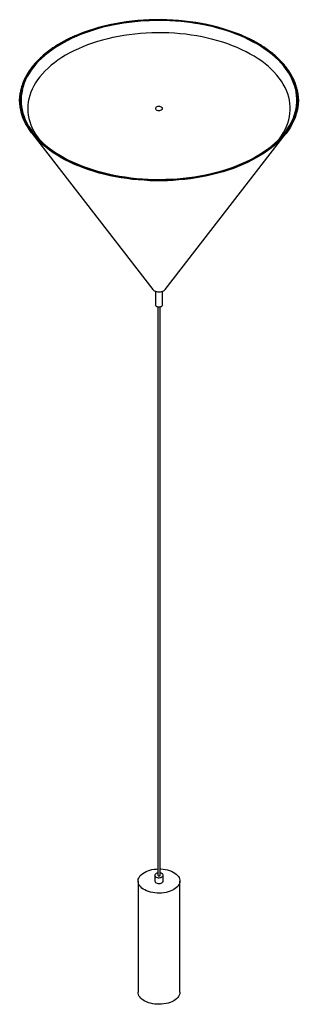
# Paper-space layout '_Isométrica' of a CAD drawing. Header units: millimetres. Extents: x -584 to -185, y -991 to 419.
import ezdxf

# ---------------------------------------------------------------- set-up
doc = ezdxf.new("R2010")
doc.units = ezdxf.units.MM

psp = doc.layouts.new('_Isométrica')

# ---------------------------------------------------------------- linework, layer by layer
at = {"color": 7, "linetype": 'Continuous', "lineweight": 25}
for p, q in [((-389.7, 292), (-389.7, 292)), ((-379.7, 292), (-379.7, 292)), ((-566.9, 256.6), (-393.4, 32.6)), ((-376, 32.6), (-202.5, 256.6)), ((-556.3, 247.7), (-555.9, 247.1)), ((-213.5, 247.1), (-213.1, 247.7)), ((-389.7, 30.1), (-389.7, 10.3)), ((-379.7, 10.3), (-379.7, 30.1)), ((-386.2, 7.6), (-386.2, -806.2)), ((-383.2, -806.2), (-383.2, 7.6)), ((-414.7, -814.4), (-414.7, -973.6)), ((-390.7, -806.2), (-390.7, -814.4)), ((-378.7, -814.4), (-378.7, -806.2)), ((-354.7, -973.6), (-354.7, -814.4))]:
    psp.add_line(p, q, dxfattribs=at)
at = {"color": 8, "linetype": 'Continuous', "lineweight": 25, "flags": 128}
for points in [[(-188.9, 319), (-189.2, 320.3), (-190.5, 325), (-192.3, 329.8), (-194.3, 334.4), (-196.7, 339), (-199.4, 343.6), (-202.5, 348), (-205.8, 352.4), (-209.5, 356.7), (-213.6, 361), (-217.9, 365.1), (-222.5, 369.1), (-227.4, 373), (-232.5, 376.7), (-238, 380.4), (-243.7, 383.9), (-249.7, 387.2), (-255.9, 390.5), (-262.3, 393.5), (-268.9, 396.4), (-275.8, 399.1), (-282.8, 401.7), (-290, 404.1), (-297.4, 406.3), (-305, 408.4), (-312.7, 410.2), (-320.5, 411.9), (-328.4, 413.3), (-336.5, 414.6), (-344.6, 415.7), (-352.8, 416.5), (-361, 417.2), (-369.3, 417.7), (-377.6, 418), (-386, 418), (-394.3, 417.9), (-402.6, 417.6), (-410.9, 417), (-419.1, 416.3), (-427.3, 415.4), (-435.4, 414.2), (-443.4, 412.9), (-451.3, 411.4), (-459.1, 409.7), (-466.7, 407.8), (-474.2, 405.7), (-481.5, 403.4), (-488.7, 401), (-495.7, 398.3), (-502.5, 395.5), (-509.1, 392.6), (-515.4, 389.5), (-521.6, 386.2), (-527.4, 382.8), (-533.1, 379.3), (-538.4, 375.6), (-543.5, 371.8), (-548.3, 367.9), (-552.9, 363.8), (-557.1, 359.7), (-561, 355.4), (-564.6, 351.1), (-567.9, 346.7), (-570.8, 342.2), (-573.5, 337.6), (-575.7, 333), (-577.7, 328.3), (-579.3, 323.6), (-580.5, 319.2)], [(-505, 395.8), (-506.8, 395), (-513.3, 392), (-519.6, 388.8), (-525.7, 385.4), (-531.5, 381.9), (-537, 378.3), (-542.3, 374.5), (-547.3, 370.6), (-552, 366.6), (-556.4, 362.4), (-560.5, 358.2), (-564.3, 353.9), (-567.7, 349.5), (-570.9, 345), (-573.7, 340.4), (-576.2, 335.8), (-578.3, 331.1), (-580.1, 326.4), (-581.5, 321.6), (-582.6, 316.8), (-583.4, 312), (-583.8, 307.1), (-583.8, 302.3), (-583.5, 297.4), (-582.8, 292.6), (-581.8, 287.8), (-580.4, 283), (-578.7, 278.2), (-576.6, 273.6), (-574.2, 268.9), (-571.5, 264.3), (-568.4, 259.8), (-565, 255.4), (-563.5, 253.6)], [(-189.8, 327.8), (-191.7, 332.5), (-193.9, 337.2), (-196.5, 341.8), (-199.4, 346.4), (-202.7, 350.8), (-206.2, 355.2), (-210.1, 359.5), (-214.3, 363.7), (-218.8, 367.8), (-223.6, 371.8), (-228.7, 375.6), (-234, 379.4), (-239.7, 383), (-245.5, 386.4), (-251.7, 389.8), (-258, 392.9), (-264.6, 395.9), (-270, 398.2)], [(-563.2, 254.7), (-563.9, 255.7), (-567.3, 260.1), (-570.4, 264.6), (-573.1, 269.1), (-575.5, 273.7), (-577.6, 278.4), (-579.3, 283.1), (-580.6, 287.9), (-581.7, 292.7), (-582.3, 297.5), (-582.6, 302.3), (-582.6, 307.1), (-582.2, 311.9), (-581.5, 316.7), (-580.4, 321.5), (-579, 326.2), (-577.2, 330.9), (-575.1, 335.6), (-572.6, 340.2), (-569.8, 344.7), (-566.7, 349.2), (-563.2, 353.6), (-559.5, 357.9), (-555.4, 362.1), (-551, 366.2), (-546.3, 370.2), (-541.4, 374.1), (-536.1, 377.8), (-530.6, 381.5), (-526.5, 384)], [(-242.7, 383.9), (-240.5, 382.5), (-234.9, 378.9), (-229.6, 375.2), (-224.5, 371.4), (-219.8, 367.4), (-215.3, 363.4), (-211.1, 359.2), (-207.3, 354.9), (-203.7, 350.6), (-200.5, 346.1), (-197.6, 341.6), (-195, 337), (-192.8, 332.4), (-190.9, 327.7)], [(-190.9, 327.7), (-189.4, 322.9), (-188.2, 318.2), (-187.4, 313.4), (-186.9, 308.6), (-186.7, 303.7), (-186.9, 298.9), (-187.5, 294.1), (-188.4, 289.3), (-189.7, 284.6), (-191.3, 279.8), (-193.2, 275.1), (-195.5, 270.5), (-198.1, 265.9), (-201.1, 261.4), (-204.4, 257), (-208, 252.6), (-210.3, 250.1)], [(-208.9, 250.2), (-207, 252.3), (-203.3, 256.7), (-200, 261.2), (-197.1, 265.7), (-194.4, 270.3), (-192.1, 275), (-190.1, 279.7), (-188.5, 284.4), (-187.3, 289.2), (-186.3, 294), (-185.8, 298.9), (-185.6, 303.7), (-185.7, 308.6), (-186.2, 313.4), (-187.1, 318.2), (-188.3, 323), (-189.8, 327.8)]]:
    psp.add_lwpolyline(points, dxfattribs=at)
at = {"color": 7, "linetype": 'Continuous', "lineweight": 25, "flags": 128}
for points in [[(-526.5, 384), (-524.8, 384.9), (-518.8, 388.3), (-512.6, 391.5), (-506.1, 394.5), (-499.4, 397.4), (-492.5, 400.1), (-485.4, 402.6), (-478.1, 405), (-470.7, 407.2), (-463.1, 409.2), (-455.3, 411), (-447.5, 412.6), (-439.5, 414), (-431.4, 415.3), (-423.3, 416.3), (-415.1, 417.1), (-406.8, 417.8), (-398.5, 418.2), (-390.1, 418.5), (-381.8, 418.5), (-373.4, 418.3), (-365.1, 417.9), (-356.8, 417.4), (-348.6, 416.6), (-340.4, 415.6), (-332.3, 414.4), (-324.3, 413.1), (-316.4, 411.5), (-308.7, 409.7), (-301, 407.8), (-293.5, 405.7), (-286.2, 403.4), (-279, 400.9), (-272.1, 398.2), (-265.3, 395.4), (-258.8, 392.4), (-252.4, 389.3), (-246.3, 386), (-242.7, 383.9)], [(-270, 398.2), (-271.4, 398.8), (-278.4, 401.4), (-285.6, 403.9), (-293, 406.3), (-300.5, 408.4), (-308.2, 410.3), (-316, 412.1), (-324, 413.7), (-332, 415.1), (-340.2, 416.3), (-348.4, 417.2), (-356.7, 418), (-365, 418.6), (-373.4, 419), (-381.8, 419.2), (-390.2, 419.1), (-398.6, 418.9), (-406.9, 418.4), (-415.2, 417.8), (-423.5, 417), (-431.7, 415.9), (-439.8, 414.7), (-447.8, 413.2), (-455.7, 411.6), (-463.5, 409.8), (-471.2, 407.8), (-478.6, 405.6), (-486, 403.2), (-493.1, 400.6), (-500, 397.9), (-505, 395.8)], [(-213.5, 247.1), (-212.3, 248.6), (-209.2, 253), (-206.5, 257.4), (-204.1, 261.9), (-202, 266.4), (-200.2, 271), (-198.8, 275.7), (-197.8, 280.3), (-197.1, 285), (-196.7, 289.7), (-196.7, 294.4), (-197.1, 299.1), (-197.8, 303.8), (-198.9, 308.4), (-200.3, 313.1), (-202, 317.7), (-204.1, 322.2), (-206.6, 326.7), (-209.4, 331.1), (-212.5, 335.5), (-215.9, 339.7), (-219.6, 343.9), (-223.7, 348), (-228, 352), (-232.7, 355.8), (-237.6, 359.6), (-242.8, 363.2), (-248.3, 366.7), (-254.1, 370), (-260, 373.2), (-266.2, 376.2), (-272.7, 379.1), (-279.3, 381.8), (-286.2, 384.4), (-293.2, 386.8), (-300.4, 389), (-307.8, 391), (-315.3, 392.8), (-322.9, 394.5), (-330.6, 395.9), (-338.5, 397.2), (-346.4, 398.2), (-354.4, 399.1), (-362.5, 399.7), (-370.6, 400.2), (-378.7, 400.4), (-386.9, 400.5), (-395, 400.3), (-403.2, 400), (-411.2, 399.4), (-419.3, 398.6), (-427.3, 397.7), (-435.1, 396.5), (-442.9, 395.1), (-450.6, 393.6), (-458.2, 391.9), (-465.6, 389.9), (-472.9, 387.8), (-480, 385.5), (-486.9, 383), (-493.7, 380.4), (-500.2, 377.6), (-506.5, 374.6), (-512.6, 371.5), (-518.5, 368.2), (-524.1, 364.8), (-529.4, 361.2), (-534.5, 357.6), (-539.2, 353.8), (-543.7, 349.8), (-547.9, 345.8), (-551.8, 341.7), (-555.4, 337.4), (-558.6, 333.1), (-561.6, 328.7), (-564.2, 324.3), (-566.4, 319.8), (-568.3, 315.2), (-569.9, 310.6), (-571.1, 305.9), (-572, 301.3), (-572.5, 296.6), (-572.7, 291.9), (-572.5, 287.2), (-572, 282.5), (-571.1, 277.8), (-569.9, 273.2), (-568.3, 268.5), (-566.3, 264), (-564.1, 259.5), (-561.5, 255), (-558.5, 250.6), (-555.9, 247.1)], [(-186.8, 318.6), (-186.6, 317.7), (-185.8, 312.9), (-185.3, 308.1), (-185.1, 303.3), (-185.3, 298.5), (-185.9, 293.6), (-186.8, 288.8), (-188, 284.1), (-189.6, 279.3), (-191.5, 274.6), (-193.8, 270), (-196.4, 265.4), (-199.3, 260.9), (-202.6, 256.4), (-206.2, 252.1), (-210.1, 247.8), (-214.3, 243.6), (-218.8, 239.6), (-223.6, 235.6), (-228.6, 231.8), (-234, 228.1), (-239.6, 224.5), (-245.5, 221.1), (-251.6, 217.8), (-257.9, 214.6), (-264.5, 211.6), (-271.3, 208.8), (-278.2, 206.2), (-285.4, 203.7), (-292.7, 201.4), (-300.2, 199.2), (-307.9, 197.3), (-315.6, 195.5), (-323.5, 193.9), (-331.6, 192.5), (-339.7, 191.4), (-347.8, 190.4), (-356.1, 189.6), (-364.4, 189), (-372.7, 188.6), (-381.1, 188.4), (-389.4, 188.4), (-397.8, 188.6), (-406.1, 189.1), (-414.4, 189.7), (-422.6, 190.5), (-430.8, 191.5), (-438.9, 192.7), (-446.9, 194.1), (-454.8, 195.7), (-462.5, 197.5), (-470.2, 199.5), (-477.6, 201.6), (-485, 204), (-492.1, 206.5), (-499, 209.2), (-505.8, 212), (-512.3, 215), (-518.6, 218.2), (-524.7, 221.5), (-530.5, 225), (-536.1, 228.6), (-541.4, 232.3), (-546.5, 236.1), (-551.2, 240.1), (-555.7, 244.2), (-559.8, 248.4), (-563.7, 252.7), (-567.2, 257), (-570.4, 261.5), (-573.3, 266), (-575.9, 270.6), (-578.1, 275.3), (-580, 280), (-581.6, 284.7), (-582.8, 289.5), (-583.6, 294.3), (-584.1, 299.1), (-584.3, 303.9), (-584.1, 308.7), (-583.5, 313.6), (-583.2, 315.4)], [(-264.1, 213.7), (-263.6, 213.9), (-257.1, 216.9), (-250.9, 220.1), (-244.9, 223.5), (-239.1, 226.9), (-233.6, 230.5), (-228.4, 234.3), (-223.4, 238.2), (-218.7, 242.1), (-214.4, 246.2), (-210.3, 250.4), (-206.6, 254.7), (-203.1, 259.1), (-200, 263.6), (-197.2, 268.1), (-194.7, 272.7), (-192.6, 277.3), (-190.9, 282), (-189.4, 286.8), (-188.3, 291.5), (-187.6, 296.3), (-187.2, 301.1), (-187.2, 305.9), (-187.5, 310.7), (-188.2, 315.5), (-188.9, 319)], [(-383.7, 289.1), (-382.4, 289.4), (-381.3, 289.9), (-380.4, 290.5), (-379.9, 291.2), (-379.7, 292), (-379.9, 292.8), (-380.4, 293.5), (-381.3, 294.1), (-382.4, 294.5), (-383.7, 294.8), (-385, 294.8), (-386.4, 294.7), (-387.6, 294.3), (-388.6, 293.8), (-389.3, 293.1), (-389.7, 292.4), (-389.6, 291.6), (-389.3, 290.8), (-388.6, 290.1), (-387.6, 289.6), (-386.4, 289.2), (-385, 289.1), (-383.7, 289.1)], [(-389.7, 292), (-389.6, 291.6), (-389.3, 290.8), (-388.6, 290.1), (-387.6, 289.6), (-386.4, 289.2), (-385, 289.1), (-383.7, 289.1)], [(-383.7, 289.1), (-382.4, 289.4), (-381.3, 289.9), (-380.4, 290.5), (-379.9, 291.2), (-379.7, 292)], [(-578, 280.6), (-576.2, 275.9), (-573.9, 271.3), (-571.4, 266.7), (-568.5, 262.2), (-565.3, 257.8), (-561.7, 253.4), (-557.9, 249.1), (-553.7, 245), (-549.3, 240.9), (-544.5, 237), (-539.5, 233.1), (-534.2, 229.4), (-528.6, 225.9), (-522.7, 222.4), (-516.7, 219.1), (-510.4, 216), (-503.8, 213), (-497.7, 210.4)], [(-210.3, 250.1), (-211.9, 248.4), (-216.2, 244.2), (-220.7, 240.2), (-225.5, 236.3), (-230.6, 232.4), (-236, 228.8), (-241.6, 225.2), (-247.5, 221.8), (-253.7, 218.5), (-260, 215.4), (-266.6, 212.5), (-273.4, 209.7), (-280.4, 207), (-287.6, 204.6), (-295, 202.3), (-302.5, 200.2), (-310.2, 198.3), (-318, 196.6), (-325.9, 195.1), (-333.9, 193.7), (-342, 192.6), (-350.2, 191.7), (-358.5, 190.9), (-366.8, 190.4), (-375.1, 190.1), (-383.4, 189.9), (-391.8, 190), (-400.1, 190.3), (-408.4, 190.7), (-416.7, 191.4), (-424.9, 192.3), (-433, 193.4), (-441.1, 194.7), (-449, 196.1), (-456.9, 197.8), (-464.6, 199.6), (-472.1, 201.7), (-479.6, 203.9), (-486.8, 206.3), (-493.9, 208.9), (-500.7, 211.6), (-507.4, 214.5), (-513.8, 217.6), (-520, 220.8), (-526, 224.2), (-531.7, 227.7), (-537.2, 231.3), (-542.4, 235.1), (-547.3, 239), (-551.9, 243), (-556.2, 247.1), (-560.2, 251.4), (-563.2, 254.7)], [(-563.5, 253.6), (-561.3, 251), (-557.2, 246.8), (-552.9, 242.6), (-548.2, 238.6), (-543.3, 234.7), (-538.1, 230.9), (-532.6, 227.2), (-526.8, 223.7), (-520.8, 220.3), (-514.6, 217.1), (-508.1, 214), (-501.4, 211.1), (-494.5, 208.3), (-487.4, 205.7), (-480.1, 203.3), (-472.6, 201.1), (-465, 199), (-457.3, 197.2), (-449.4, 195.5), (-441.4, 194), (-433.3, 192.7), (-425.1, 191.6), (-416.9, 190.8), (-408.6, 190.1), (-400.2, 189.6), (-391.8, 189.3), (-383.4, 189.3), (-375, 189.4), (-366.7, 189.7), (-358.3, 190.3), (-350, 191), (-341.8, 192), (-333.6, 193.1), (-325.5, 194.4), (-317.6, 196), (-309.7, 197.7), (-302, 199.6), (-294.5, 201.7), (-287.1, 204), (-279.8, 206.5), (-272.8, 209.1), (-265.9, 211.9), (-259.3, 214.9), (-252.9, 218), (-246.7, 221.3), (-240.8, 224.7), (-235.1, 228.3), (-229.7, 232), (-224.6, 235.9), (-219.7, 239.8), (-215.2, 243.9), (-210.9, 248.1), (-208.9, 250.2)], [(-393.4, 32.6), (-392.6, 31.7), (-391.4, 30.9), (-389.9, 30.2), (-388.2, 29.7), (-386.5, 29.4), (-384.6, 29.3), (-382.7, 29.4), (-381, 29.8), (-379.3, 30.3), (-377.9, 31), (-376.7, 31.8), (-376, 32.6)], [(-379.7, 10.3), (-379.7, 10.1), (-380, 9.4), (-380.6, 8.7), (-381.5, 8.1), (-382.7, 7.7), (-384, 7.5), (-385.4, 7.5), (-386.7, 7.7), (-387.8, 8.1), (-388.8, 8.7), (-389.4, 9.4), (-389.7, 10.1), (-389.7, 10.3)], [(-355, -816.9), (-355.6, -818.7), (-356.6, -820.5), (-357.9, -822.2), (-359.5, -823.8), (-361.5, -825.3), (-363.6, -826.7), (-366.1, -828), (-368.7, -829), (-371.6, -830), (-374.6, -830.7), (-377.7, -831.2), (-380.9, -831.6), (-384.1, -831.7), (-387.4, -831.6), (-390.6, -831.4), (-393.7, -830.9), (-396.8, -830.2), (-399.7, -829.4), (-402.4, -828.4), (-404.9, -827.2), (-407.2, -825.8), (-409.2, -824.4), (-410.9, -822.8), (-412.3, -821.1), (-413.4, -819.3), (-414.2, -817.5), (-414.6, -815.7), (-414.7, -813.8), (-414.4, -811.9), (-413.8, -810.1), (-412.8, -808.3), (-411.5, -806.6), (-409.8, -804.9), (-407.9, -803.4), (-405.7, -802), (-403.3, -800.8), (-400.7, -799.7), (-397.8, -798.8), (-394.8, -798.1), (-391.7, -797.5), (-388.5, -797.2), (-386.2, -797.1)], [(-390.6, -805.7), (-390.7, -806.6), (-390.3, -807.4), (-389.6, -808.2), (-388.6, -808.8), (-387.3, -809.3), (-385.9, -809.6), (-384.4, -809.7), (-382.9, -809.5), (-381.6, -809.2), (-380.4, -808.6), (-379.5, -807.9), (-378.9, -807.1), (-378.7, -806.3), (-378.9, -805.4), (-379.4, -804.6), (-380.3, -803.9), (-381.4, -803.3), (-382.7, -802.9), (-383.2, -802.9)], [(-383.2, -797.1), (-382, -797.1), (-378.8, -797.4), (-375.7, -797.9), (-372.6, -798.5), (-369.7, -799.4), (-367, -800.4), (-364.5, -801.6), (-362.2, -802.9), (-360.2, -804.4), (-358.5, -806), (-357, -807.7), (-355.9, -809.4), (-355.2, -811.3), (-354.8, -813.1), (-354.7, -815), (-355, -816.9)], [(-390.7, -814.4), (-390.7, -814.8), (-390.3, -815.6), (-389.6, -816.4), (-388.6, -817), (-387.3, -817.5), (-385.9, -817.8), (-384.4, -817.8), (-382.9, -817.7), (-381.6, -817.3), (-380.4, -816.8), (-379.5, -816.1), (-378.9, -815.3), (-378.7, -814.4), (-378.7, -814.4)], [(-386.2, -806.2), (-386.1, -806.4), (-385.9, -806.7), (-385.5, -807), (-384.9, -807.1), (-384.3, -807.1), (-383.8, -806.9), (-383.4, -806.7), (-383.2, -806.3), (-383.2, -806.2)], [(-355, -976.1), (-355.6, -977.9), (-356.6, -979.7), (-357.9, -981.4), (-359.5, -983), (-361.5, -984.6), (-363.6, -985.9), (-366.1, -987.2), (-368.7, -988.3), (-371.6, -989.2), (-374.6, -989.9), (-377.7, -990.4), (-380.9, -990.8), (-384.1, -990.9), (-387.4, -990.9), (-390.6, -990.6), (-393.7, -990.1), (-396.8, -989.5), (-399.7, -988.6), (-402.4, -987.6), (-404.9, -986.4), (-407.2, -985.1), (-409.2, -983.6), (-410.9, -982), (-412.3, -980.3), (-413.4, -978.6), (-414.2, -976.7), (-414.6, -974.9), (-414.7, -973.6)], [(-354.7, -973.6), (-354.7, -974.2), (-355, -976.1)]]:
    psp.add_lwpolyline(points, dxfattribs=at)
at = {"color": 7, "linetype": 'Continuous', "lineweight": 25}
for centre, radius, start, end in [((-515, 304), 67.2, 166.8987, 200.3393), ((-386.1, -807.9), 5.03, 91.1478, 154.436)]:
    psp.add_arc(centre, radius, start, end, dxfattribs=at)
for points, knots in [([(-505.4, 395.8), (-507.4, 394.9), (-511.4, 393.1), (-517.3, 390.2), (-523.2, 387), (-528.8, 383.8), (-534.2, 380.4), (-539.3, 376.9), (-544.2, 373.3), (-548.9, 369.6), (-553.3, 365.7), (-557.4, 361.8), (-561.2, 357.8), (-564.8, 353.7), (-568.1, 349.5), (-571.1, 345.2), (-573.8, 340.9), (-576.2, 336.5), (-578.3, 332.1), (-580.1, 327.6), (-581.6, 323.1), (-582.6, 319.1), (-583.1, 316.6), (-583.2, 315.7)], [0, 0, 0, 0, 0.045401, 0.09408, 0.142761, 0.191442, 0.240125, 0.288808, 0.337491, 0.386174, 0.434855, 0.483534, 0.53221, 0.580881, 0.629545, 0.678202, 0.726849, 0.775486, 0.824109, 0.872719, 0.921315, 0.969897, 1, 1, 1, 1]), ([(-257.3, 392.7), (-258.7, 393.3), (-262, 394.9), (-266.2, 396.8), (-269.1, 397.9), (-269.8, 398.2)], [0, 0, 0, 0, 0.330781, 0.835929, 1, 1, 1, 1]), ([(-189.3, 327.6), (-189.6, 328.4), (-190.5, 330.6), (-192.1, 334.4), (-194.4, 338.8), (-196.9, 343.2), (-199.8, 347.4), (-202.9, 351.7), (-206.4, 355.8), (-210.1, 359.9), (-214.1, 363.8), (-218.4, 367.7), (-222.9, 371.5), (-227.7, 375.2), (-232.7, 378.7), (-238, 382.2), (-243.5, 385.5), (-249.2, 388.7), (-253.8, 391.1), (-256.6, 392.4), (-257.3, 392.7)], [0, 0, 0, 0, 0.031231, 0.090421, 0.149625, 0.208845, 0.268081, 0.327331, 0.386594, 0.445867, 0.505148, 0.564437, 0.62373, 0.683027, 0.742327, 0.801627, 0.860929, 0.92023, 0.97953, 1, 1, 1, 1]), ([(-186.8, 318.9), (-187, 319.7), (-187.5, 322.1), (-188.4, 324.9), (-189.1, 327), (-189.3, 327.6)], [0, 0, 0, 0, 0.281161, 0.805435, 1, 1, 1, 1])]:
    psp.add_open_spline(points, degree=3, knots=knots, dxfattribs=at)

doc.saveas('drawing.dxf')
